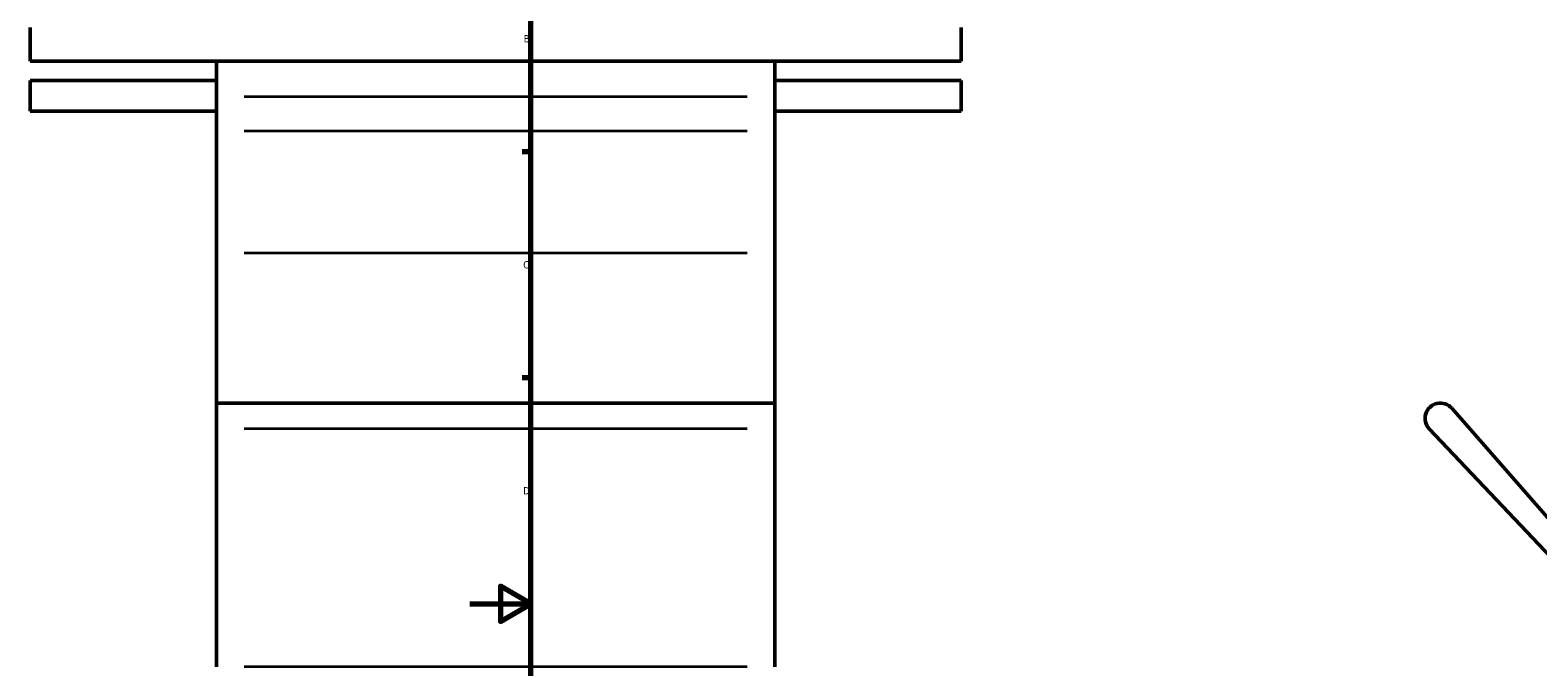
# Model space of a CAD drawing. Header units: millimetres. Extents: x -207 to 1456, y -196 to 1645.
# Tile 2 of 10: x -145 to 351, y 276 to 485. Entities that reach past the tile are written whole.
import ezdxf

# ---------------------------------------------------------------- set-up
doc = ezdxf.new("R2010")
doc.units = ezdxf.units.MM
for name, color, linetype, lineweight in [('Border (ANSI)', 7, 'Continuous', 70), ('Visible (ANSI)', 7, 'Continuous', 50), ('Visible Narrow (ANSI)', 7, 'Continuous', 35)]:
    doc.layers.add(name, color=color, linetype=linetype, lineweight=lineweight)
doc.styles.add('Note Text (ANSI)', font='tahoma.ttf')

# ---------------------------------------------------------------- blocks, each defined once
blk = doc.blocks.new('Borders Default Border')
at = {"layer": 'Border (ANSI)'}
for p, q in [((20, 445.5), (17.2, 445.5)), ((20, 371.25), (17.2, 371.25))]:
    blk.add_line(p, q, dxfattribs=at)
at = {"layer": 'Border (ANSI)', "flags": 128}
for points in [[(20, 20), (20, 574), (821, 574), (821, 20), (20, 20)], [(0, 297), (20, 297), (10, 302.77), (10, 291.23), (20, 297)]]:
    blk.add_lwpolyline(points, dxfattribs=at)
at = {"layer": 'Border (ANSI)', "color": 5, "true_color": 0x0000ff, "char_height": 2.4, "attachment_point": 7, "style": 'Note Text (ANSI)'}
for s, insert in [('B', (17.67, 481.43)), ('C', (17.51, 407.13)), ('D', (17.52, 332.93))]:
    blk.add_mtext(s, dxfattribs=dict(at, insert=insert))

msp = doc.modelspace()

# ---------------------------------------------------------------- linework, layer by layer
at = {"layer": 'Visible (ANSI)'}
for p, q in [((-144.54, 486.33), (-144.54, 475.22)), ((161.46, 475.22), (161.46, 486.33)), ((-144.54, 475.22), (161.46, 475.22)), ((-83.34, 475.22), (-83.34, 463.59)), ((100.26, 463.59), (100.26, 475.22)), ((-144.54, 468.89), (-144.54, 458.89)), ((-144.54, 468.89), (-83.34, 468.89)), ((100.26, 468.89), (161.46, 468.89)), ((161.46, 458.89), (161.46, 468.89)), ((-83.34, 463.59), (-83.34, 452.41)), ((100.26, 452.41), (100.26, 463.59)), ((-144.54, 458.89), (-83.34, 458.89)), ((100.26, 458.89), (161.46, 458.89)), ((-83.34, 412.16), (-83.34, 452.41)), ((100.26, 452.41), (100.26, 412.16)), ((-83.34, 362.93), (-83.34, 412.16)), ((100.26, 412.16), (100.26, 362.93)), ((-83.34, 362.93), (-83.34, 354.49)), ((-83.34, 362.93), (100.26, 362.93)), ((100.26, 354.49), (100.26, 362.93)), ((388.54, 286.11), (322.71, 361.22)), ((-83.34, 276.29), (-83.34, 354.49)), ((100.26, 354.49), (100.26, 276.29)), ((315.32, 354.49), (389.37, 276.29))]:
    msp.add_line(p, q, dxfattribs=at)
msp.add_arc((318.95, 357.93), 5, 41.2302, 223.4382, dxfattribs=at)
at = {"layer": 'Visible Narrow (ANSI)'}
for p, q in [((91.08, 463.59), (-74.16, 463.59)), ((-74.16, 452.41), (91.08, 452.41)), ((91.08, 412.16), (-74.16, 412.16)), ((91.08, 354.49), (-74.16, 354.49)), ((91.08, 276.29), (-74.16, 276.29))]:
    msp.add_line(p, q, dxfattribs=at)

# ---------------------------------------------------------------- block references
msp.add_blockref('Borders Default Border', (0, 0))

doc.saveas('drawing.dxf')
